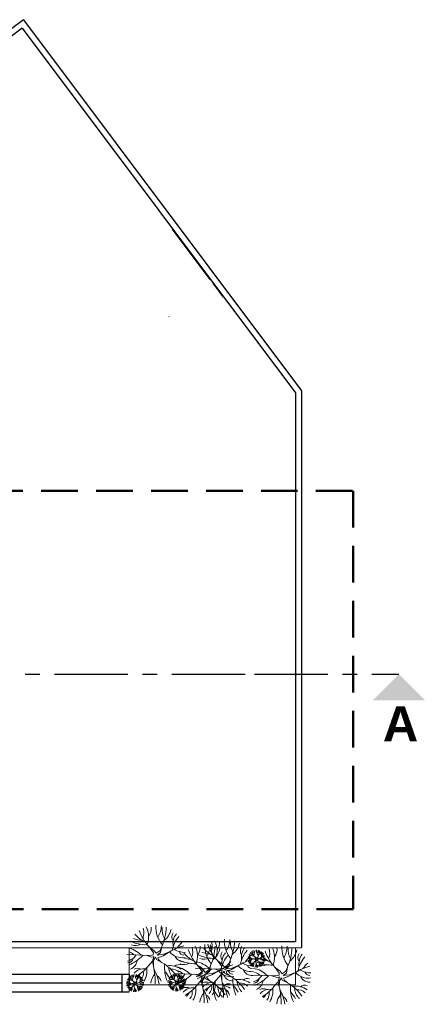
# Model space of a CAD drawing. Header units: millimetres. Extents: x -4807 to 7560, y 2608 to 7725.
# Tile 6 of 13: x -4418 to -4280, y 3477 to 3813. Entities that reach past the tile are written whole.
import ezdxf

# ---------------------------------------------------------------- set-up
doc = ezdxf.new("R2010")
doc.units = ezdxf.units.MM
doc.linetypes.add('AXESx2', pattern=[4, 2.5, -0.5, 0.5, -0.5])
doc.linetypes.add('CACHE2', pattern=[0.1875, 0.125, -0.0625])
doc.layers.add('Aucune', color=7, linetype='Continuous', lineweight=5)
doc.styles.add('STYLE_GENERE_6', font='arialbd.ttf')

msp = doc.modelspace()

# ---------------------------------------------------------------- linework, layer by layer
at = {"color": 253, "linetype": 'Continuous'}
for p, q in [((-4416.69, 3813.1), (-4527.94, 3729.76)), ((-4416.69, 3813.1), (-4321.8, 3686.55)), ((-4417.05, 3810.26), (-4525.14, 3729.35)), ((-4417.05, 3810.26), (-4323.8, 3685.88)), ((-4365.9, 3741.69), (-4353.02, 3724.51)), ((-4366.97, 3711.88), (-4367.07, 3712.03)), ((-4323.8, 3685.88), (-4323.8, 3498.74)), ((-4321.8, 3686.55), (-4321.8, 3496.81)), ((-4323.8, 3498.74), (-4461.83, 3498.74)), ((-4463.83, 3496.74), (-4321.8, 3496.81)), ((-4461.83, 3487.78), (-4380.61, 3487.78)), ((-4383.01, 3481.78), (-4383.01, 3487.82)), ((-4380.61, 3487.78), (-4380.61, 3484.13)), ((-4461.83, 3484.78), (-4383.01, 3484.78)), ((-4461.83, 3481.78), (-4380.61, 3481.78))]:
    msp.add_line(p, q, dxfattribs=at)
at = {"color": 253, "linetype": 'Continuous', "lineweight": 20}
for p, q in [((-4361.36, 3735.64), (-4353.02, 3724.52)), ((-4352.08, 3723.27), (-4348.53, 3718.53)), ((-4381.42, 3494.42), (-4373.53, 3494.16)), ((-4380.61, 3496.74), (-4380.61, 3481.78)), ((-4323.85, 3496.74), (-4380.61, 3496.74)), ((-4374.83, 3494.21), (-4373.01, 3493.55)), ((-4372.06, 3495.73), (-4373.77, 3497.04)), ((-4372.32, 3495.03), (-4373.77, 3497.04)), ((-4373.53, 3494.16), (-4372.4, 3494.34)), ((-4372.4, 3494.34), (-4372.32, 3495.03)), ((-4372.06, 3495.73), (-4371.36, 3494.86)), ((-4371.36, 3494.86), (-4370.07, 3495.76)), ((-4369.85, 3495.1), (-4371.01, 3494.25)), ((-4371.01, 3494.25), (-4368.88, 3494.52)), ((-4369.04, 3494.04), (-4370.86, 3493.36)), ((-4370.07, 3495.76), (-4369.5, 3497.08)), ((-4369.85, 3495.1), (-4369.48, 3497.18)), ((-4366.81, 3495.32), (-4369.04, 3494.04)), ((-4368.88, 3494.52), (-4366.81, 3495.32)), ((-4323.85, 3484.13), (-4323.85, 3496.74)), ((-4374.13, 3490.5), (-4372.66, 3492.16)), ((-4373.01, 3493.55), (-4372.2, 3493.81)), ((-4372.66, 3492.16), (-4372.2, 3493.81)), ((-4372.66, 3492.16), (-4372.33, 3490.43)), ((-4372.27, 3492.47), (-4372.33, 3490.43)), ((-4371.55, 3493.5), (-4372.27, 3492.47)), ((-4371.28, 3492.7), (-4371.55, 3493.5)), ((-4371.28, 3492.7), (-4369.41, 3491.71)), ((-4370.86, 3493.36), (-4370.58, 3492.71)), ((-4369.51, 3491.77), (-4370.58, 3492.71)), ((-4355.37, 3489.24), (-4357.08, 3490.56)), ((-4355.63, 3488.55), (-4357.08, 3490.56)), ((-4353.39, 3489.28), (-4352.81, 3490.59)), ((-4353.17, 3488.61), (-4352.79, 3490.7)), ((-4348.72, 3491.05), (-4350.43, 3492.36)), ((-4348.98, 3490.35), (-4350.43, 3492.36)), ((-4348.72, 3491.05), (-4348.02, 3490.18)), ((-4348.02, 3490.18), (-4346.74, 3491.08)), ((-4346.74, 3491.08), (-4346.16, 3492.39)), ((-4346.52, 3490.42), (-4346.14, 3492.5)), ((-4343.48, 3490.64), (-4345.7, 3489.36)), ((-4345.54, 3489.84), (-4343.48, 3490.64)), ((-4340.13, 3493.02), (-4337.77, 3492.94)), ((-4338.16, 3492.95), (-4337.61, 3492.76)), ((-4337.95, 3491.84), (-4337.51, 3492.34)), ((-4337.32, 3493.41), (-4337.84, 3493.8)), ((-4337.4, 3493.2), (-4337.84, 3493.8)), ((-4337.77, 3492.94), (-4337.43, 3492.99)), ((-4337.61, 3492.76), (-4337.37, 3492.83)), ((-4337.51, 3492.34), (-4337.37, 3492.83)), ((-4337.51, 3492.34), (-4337.41, 3491.82)), ((-4337.43, 3492.99), (-4337.4, 3493.2)), ((-4337.39, 3492.43), (-4337.41, 3491.82)), ((-4337.17, 3492.74), (-4337.39, 3492.43)), ((-4337.32, 3493.41), (-4337.12, 3493.15)), ((-4337.09, 3492.5), (-4337.17, 3492.74)), ((-4337.12, 3493.15), (-4336.73, 3493.42)), ((-4337.09, 3492.5), (-4336.53, 3492.21)), ((-4336.66, 3493.22), (-4337.01, 3492.97)), ((-4337.01, 3492.97), (-4336.37, 3493.05)), ((-4336.42, 3492.9), (-4336.97, 3492.7)), ((-4336.97, 3492.7), (-4336.88, 3492.5)), ((-4336.56, 3492.22), (-4336.88, 3492.5)), ((-4336.73, 3493.42), (-4336.56, 3493.81)), ((-4336.66, 3493.22), (-4336.55, 3493.85)), ((-4335.75, 3493.29), (-4336.42, 3492.9)), ((-4336.37, 3493.05), (-4335.75, 3493.29)), ((-4461.83, 3487.78), (-4383.01, 3487.78)), ((-4383.01, 3487.78), (-4383.01, 3481.78)), ((-4364.73, 3487.94), (-4356.84, 3487.68)), ((-4358.14, 3487.72), (-4356.32, 3487.07)), ((-4358.08, 3489.74), (-4350.19, 3489.48)), ((-4356.84, 3487.68), (-4355.72, 3487.85)), ((-4356.32, 3487.07), (-4355.52, 3487.32)), ((-4355.98, 3485.68), (-4355.52, 3487.32)), ((-4355.72, 3487.85), (-4355.63, 3488.55)), ((-4355.37, 3489.24), (-4354.67, 3488.37)), ((-4354.67, 3488.37), (-4353.39, 3489.28)), ((-4353.17, 3488.61), (-4354.33, 3487.76)), ((-4354.33, 3487.76), (-4352.19, 3488.03)), ((-4352.36, 3487.55), (-4354.17, 3486.88)), ((-4350.13, 3488.84), (-4352.36, 3487.55)), ((-4352.19, 3488.03), (-4350.13, 3488.84)), ((-4351.49, 3489.52), (-4349.67, 3488.87)), ((-4350.79, 3485.82), (-4349.33, 3487.48)), ((-4350.19, 3489.48), (-4349.06, 3489.66)), ((-4349.67, 3488.87), (-4348.87, 3489.13)), ((-4349.33, 3487.48), (-4348.87, 3489.13)), ((-4349.33, 3487.48), (-4348.99, 3485.75)), ((-4349.06, 3489.66), (-4348.98, 3490.35)), ((-4348.94, 3487.79), (-4348.99, 3485.75)), ((-4348.22, 3488.82), (-4348.94, 3487.79)), ((-4347.94, 3488.02), (-4348.22, 3488.82)), ((-4347.94, 3488.02), (-4346.07, 3487.03)), ((-4346.52, 3490.42), (-4347.67, 3489.57)), ((-4347.67, 3489.57), (-4345.54, 3489.84)), ((-4345.7, 3489.36), (-4347.52, 3488.68)), ((-4347.52, 3488.68), (-4347.24, 3488.03)), ((-4346.17, 3487.08), (-4347.24, 3488.03)), ((-4338.48, 3487.45), (-4330.59, 3487.19)), ((-4331.89, 3487.23), (-4330.07, 3486.58)), ((-4329.12, 3488.75), (-4330.83, 3490.07)), ((-4329.38, 3488.06), (-4330.83, 3490.07)), ((-4330.59, 3487.19), (-4329.46, 3487.36)), ((-4329.46, 3487.36), (-4329.38, 3488.06)), ((-4329.12, 3488.75), (-4328.42, 3487.88)), ((-4328.42, 3487.88), (-4327.13, 3488.79)), ((-4326.91, 3488.12), (-4328.07, 3487.27)), ((-4328.07, 3487.27), (-4325.94, 3487.54)), ((-4327.13, 3488.79), (-4326.56, 3490.1)), ((-4326.91, 3488.12), (-4326.54, 3490.21)), ((-4323.87, 3488.35), (-4326.1, 3487.06)), ((-4325.94, 3487.54), (-4323.87, 3488.35)), ((-4381.6, 3484.69), (-4379.23, 3484.61)), ((-4380.61, 3484.13), (-4323.85, 3484.13)), ((-4379.62, 3484.62), (-4379.07, 3484.43)), ((-4379.41, 3483.51), (-4378.97, 3484.01)), ((-4378.79, 3485.08), (-4379.3, 3485.47)), ((-4378.87, 3484.87), (-4379.3, 3485.47)), ((-4379.23, 3484.61), (-4378.89, 3484.66)), ((-4379.07, 3484.43), (-4378.83, 3484.5)), ((-4378.97, 3484.01), (-4378.83, 3484.5)), ((-4378.97, 3484.01), (-4378.87, 3483.49)), ((-4378.89, 3484.66), (-4378.87, 3484.87)), ((-4378.85, 3484.1), (-4378.87, 3483.49)), ((-4378.64, 3484.41), (-4378.85, 3484.1)), ((-4378.79, 3485.08), (-4378.58, 3484.82)), ((-4378.56, 3484.17), (-4378.64, 3484.41)), ((-4378.58, 3484.82), (-4378.19, 3485.09)), ((-4378.56, 3484.17), (-4377.99, 3483.87)), ((-4378.13, 3484.89), (-4378.48, 3484.63)), ((-4378.48, 3484.63), (-4377.83, 3484.72)), ((-4377.88, 3484.57), (-4378.43, 3484.37)), ((-4378.43, 3484.37), (-4378.35, 3484.17)), ((-4378.02, 3483.89), (-4378.35, 3484.17)), ((-4378.19, 3485.09), (-4378.02, 3485.48)), ((-4378.13, 3484.89), (-4378.01, 3485.51)), ((-4377.22, 3484.96), (-4377.88, 3484.57)), ((-4377.83, 3484.72), (-4377.22, 3484.96)), ((-4367.37, 3484.93), (-4365, 3484.85)), ((-4365.39, 3484.87), (-4364.84, 3484.67)), ((-4365.18, 3483.75), (-4364.74, 3484.25)), ((-4364.56, 3485.32), (-4365.07, 3485.72)), ((-4364.64, 3485.11), (-4365.07, 3485.72)), ((-4365, 3484.85), (-4364.66, 3484.91)), ((-4364.84, 3484.67), (-4364.6, 3484.75)), ((-4364.74, 3484.25), (-4364.6, 3484.75)), ((-4364.74, 3484.25), (-4364.64, 3483.73)), ((-4364.66, 3484.91), (-4364.64, 3485.11)), ((-4364.62, 3484.35), (-4364.64, 3483.73)), ((-4364.41, 3484.65), (-4364.62, 3484.35)), ((-4364.56, 3485.32), (-4364.35, 3485.06)), ((-4364.33, 3484.41), (-4364.41, 3484.65)), ((-4364.35, 3485.06), (-4363.96, 3485.33)), ((-4364.33, 3484.41), (-4363.76, 3484.12)), ((-4363.9, 3485.13), (-4364.25, 3484.88)), ((-4364.25, 3484.88), (-4363.6, 3484.96)), ((-4363.65, 3484.82), (-4364.2, 3484.61)), ((-4364.2, 3484.61), (-4364.12, 3484.42)), ((-4363.79, 3484.13), (-4364.12, 3484.42)), ((-4363.96, 3485.33), (-4363.79, 3485.73)), ((-4363.9, 3485.13), (-4363.78, 3485.76)), ((-4362.99, 3485.2), (-4363.65, 3484.82)), ((-4363.6, 3484.96), (-4362.99, 3485.2)), ((-4357.44, 3484.01), (-4355.98, 3485.68)), ((-4355.98, 3485.68), (-4355.64, 3483.95)), ((-4355.59, 3485.99), (-4355.64, 3483.95)), ((-4354.87, 3487.01), (-4355.59, 3485.99)), ((-4354.59, 3486.21), (-4354.87, 3487.01)), ((-4354.59, 3486.21), (-4352.72, 3485.23)), ((-4354.17, 3486.88), (-4353.89, 3486.22)), ((-4352.82, 3485.28), (-4353.89, 3486.22)), ((-4331.19, 3483.52), (-4329.72, 3485.19)), ((-4330.07, 3486.58), (-4329.26, 3486.83)), ((-4329.72, 3485.19), (-4329.26, 3486.83)), ((-4329.72, 3485.19), (-4329.39, 3483.46)), ((-4329.34, 3485.5), (-4329.39, 3483.46)), ((-4328.61, 3486.52), (-4329.34, 3485.5)), ((-4328.34, 3485.72), (-4328.61, 3486.52)), ((-4328.34, 3485.72), (-4326.47, 3484.74)), ((-4326.1, 3487.06), (-4327.92, 3486.39)), ((-4327.92, 3486.39), (-4327.64, 3485.73)), ((-4326.57, 3484.79), (-4327.64, 3485.73)), ((-4383.01, 3481.78), (-4461.83, 3481.78))]:
    msp.add_line(p, q, dxfattribs=at)
at = {"linetype": 'CACHE2', "lineweight": 50, "ltscale": 100}
for p, q in [((-4654.36, 3652.52), (-4304.15, 3652.52)), ((-4304.15, 3652.52), (-4304.15, 3509.89)), ((-4304.15, 3509.89), (-4654.36, 3509.89))]:
    msp.add_line(p, q, dxfattribs=at)
at = {"linetype": 'AXESx2', "ltscale": 10}
msp.add_line((-4646.03, 3590.03), (-4337.82, 3590.03), dxfattribs=at)
at = {"linetype": 'AXESx2', "lineweight": 30, "ltscale": 10}
msp.add_line((-4337.82, 3590.03), (-4288.54, 3590.03), dxfattribs=at)
at = {"color": 253, "linetype": 'Continuous', "lineweight": 20}
for centre, radius, start, end in [((-4361.82, 3503.83), 9.65, 176.6114, 219.4557), ((-4377.23, 3504.56), 7.66, 326.7916, 357.4658), ((-4370.36, 3508.36), 10.81, 220.2933, 244.1841), ((-4361.95, 3508.01), 16.13, 199.569, 222.8565), ((-4380.57, 3501.9), 4.98, 337.868, 17.4539), ((-4381.32, 3500.47), 7.38, 338.9231, 27.1434), ((-4377.42, 3503.25), 4.34, 323.1198, 6.3155), ((-4387.14, 3504.76), 19.22, 336.7777, 357.021), ((-4363.43, 3502.96), 5.92, 173.3952, 210.402), ((-4372.55, 3504.29), 6.37, 306.5637, 348.1078), ((-4363.37, 3500.36), 2.63, 146.0707, 212.3963), ((-4355.16, 3493.51), 11.05, 139.9749, 167.9252), ((-4360.16, 3498.17), 5.48, 141.8825, 189.8004), ((-4374.85, 3510.36), 12.56, 244.3449, 271.8835), ((-4378.52, 3501.86), 4.32, 252.334, 295.0906), ((-4375.85, 3508.01), 8.73, 248.2667, 267.9274), ((-4357.84, 3481.06), 16.85, 104.0359, 122.1743), ((-4355.74, 3490.9), 10.25, 132.048, 145.8622), ((-4364.64, 3493.98), 7.38, 338.9231, 27.1434), ((-4345.13, 3497.34), 9.65, 176.6114, 219.4557), ((-4360.55, 3498.07), 7.66, 326.7916, 357.4658), ((-4338.61, 3503.33), 16.13, 199.569, 222.8565), ((-4370.46, 3498.28), 19.22, 336.7777, 357.021), ((-4357.23, 3497.21), 4.98, 337.868, 17.4539), ((-4357.99, 3495.79), 7.38, 338.9231, 27.1434), ((-4354.08, 3498.57), 4.34, 323.1198, 6.3155), ((-4338.48, 3499.15), 9.65, 176.6114, 219.4557), ((-4353.89, 3499.88), 7.66, 326.7916, 357.4658), ((-4363.8, 3500.08), 19.22, 336.7777, 357.021), ((-4340.09, 3498.27), 5.92, 173.3952, 210.402), ((-4349.21, 3499.61), 6.37, 306.5637, 348.1078), ((-4318.88, 3496.85), 9.65, 176.6114, 219.4557), ((-4382.43, 3488.56), 8.24, 43.7846, 81.0925), ((-4382.62, 3497.21), 5.27, 286.1144, 326.705), ((-4386.52, 3504.39), 14.71, 293.0614, 316.3751), ((-4381.02, 3492.79), 2.55, 37.6862, 83.3208), ((-4362.45, 3499.25), 5.88, 221.9906, 279.0624), ((-4361.33, 3503.05), 7.9, 240.1968, 268.7653), ((-4361.91, 3495.4), 3.44, 204.1006, 272.1743), ((-4361.91, 3496.03), 1.75, 198.599, 270.6709), ((-4353.67, 3501.88), 10.81, 220.2933, 244.1841), ((-4345.26, 3501.53), 16.13, 199.569, 222.8565), ((-4363.88, 3495.41), 4.98, 337.868, 17.4539), ((-4360.73, 3496.77), 4.34, 323.1198, 6.3155), ((-4351.51, 3505.68), 12.56, 244.3449, 271.8835), ((-4352.52, 3503.33), 8.73, 248.2667, 267.9274), ((-4347.02, 3503.68), 10.81, 220.2933, 244.1841), ((-4346.74, 3496.47), 5.92, 173.3952, 210.402), ((-4355.86, 3497.8), 6.37, 306.5637, 348.1078), ((-4346.68, 3493.87), 2.63, 146.0707, 212.3963), ((-4338.48, 3487.02), 11.05, 139.9749, 167.9252), ((-4343.47, 3491.69), 5.48, 141.8825, 189.8004), ((-4340.03, 3495.68), 2.63, 146.0707, 212.3963), ((-4331.83, 3488.83), 11.05, 139.9749, 167.9252), ((-4336.82, 3493.49), 5.48, 141.8825, 189.8004), ((-4338.16, 3497.8), 3.77, 244.3449, 271.8835), ((-4339.26, 3495.25), 1.3, 252.334, 295.0906), ((-4338.46, 3497.1), 2.62, 248.2667, 267.9274), ((-4336.81, 3497.2), 3.24, 220.2933, 244.1841), ((-4334.29, 3497.09), 4.84, 199.569, 222.8565), ((-4339.88, 3495.26), 1.49, 337.868, 17.4539), ((-4340.11, 3494.83), 2.21, 338.9231, 27.1434), ((-4338.93, 3495.67), 1.3, 323.1198, 6.3155), ((-4334.25, 3495.84), 2.89, 176.6114, 219.4557), ((-4338.88, 3496.06), 2.3, 326.7916, 357.4658), ((-4341.85, 3496.12), 5.77, 336.7777, 357.021), ((-4334.74, 3495.58), 1.78, 173.3952, 210.402), ((-4337.47, 3495.98), 1.91, 306.5637, 348.1078), ((-4333.06, 3489.01), 5.05, 104.0359, 122.1743), ((-4327.42, 3501.39), 10.81, 220.2933, 244.1841), ((-4334.72, 3494.8), 0.79, 146.0707, 212.3963), ((-4332.26, 3492.74), 3.32, 139.9749, 167.9252), ((-4333.76, 3494.14), 1.65, 141.8825, 189.8004), ((-4332.43, 3491.96), 3.07, 132.048, 145.8622), ((-4319.01, 3501.04), 16.13, 199.569, 222.8565), ((-4337.63, 3494.92), 4.98, 337.868, 17.4539), ((-4338.39, 3493.49), 7.38, 338.9231, 27.1434), ((-4334.48, 3496.28), 4.34, 323.1198, 6.3155), ((-4334.29, 3497.58), 7.66, 326.7916, 357.4658), ((-4344.2, 3497.79), 19.22, 336.7777, 357.021), ((-4320.49, 3495.98), 5.92, 173.3952, 210.402), ((-4329.61, 3497.31), 6.37, 306.5637, 348.1078), ((-4320.43, 3493.38), 2.63, 146.0707, 212.3963), ((-4317.22, 3491.2), 5.48, 141.8825, 189.8004), ((-4380.99, 3493.41), 1.77, 268.6971, 352.4293), ((-4381.38, 3492.81), 3.53, 290.8445, 354.8699), ((-4376.39, 3479.37), 14.18, 33.5211, 60.5113), ((-4356.28, 3490.13), 12.25, 175.2634, 203.4513), ((-4366.83, 3483.49), 7.17, 55.9619, 97.2625), ((-4363.53, 3488.54), 2.46, 73.3924, 129.1288), ((-4358.16, 3503.88), 12.56, 244.3449, 271.8835), ((-4361.83, 3495.37), 4.32, 252.334, 295.0906), ((-4359.17, 3501.53), 8.73, 248.2667, 267.9274), ((-4359.1, 3483.88), 8.24, 43.7846, 81.0925), ((-4357.68, 3488.1), 2.55, 37.6862, 83.3208), ((-4355.18, 3497.17), 4.32, 252.334, 295.0906), ((-4341.16, 3474.58), 16.85, 104.0359, 122.1743), ((-4339.06, 3484.42), 10.25, 132.048, 145.8622), ((-4334.5, 3476.38), 16.85, 104.0359, 122.1743), ((-4339.11, 3494.57), 5.88, 221.9906, 279.0624), ((-4337.99, 3498.36), 7.9, 240.1968, 268.7653), ((-4332.41, 3486.22), 10.25, 132.048, 145.8622), ((-4338.57, 3491.35), 1.75, 198.599, 270.6709), ((-4340.44, 3491.26), 2.47, 43.7846, 81.0925), ((-4340.49, 3493.85), 1.58, 286.1144, 326.705), ((-4340, 3492.71), 0.53, 268.6971, 352.4293), ((-4341.67, 3496.01), 4.41, 293.0614, 316.3751), ((-4340.01, 3492.53), 0.765, 37.6862, 83.3208), ((-4340.12, 3492.53), 1.06, 290.8445, 354.8699), ((-4339.03, 3490.86), 0.754, 62.3217, 118.1159), ((-4338.39, 3490.28), 1.28, 81.7285, 139.9992), ((-4341.69, 3494.93), 4.85, 301.603, 320.4762), ((-4340.51, 3491.99), 1.98, 318.8432, 331.8454), ((-4339.37, 3491.1), 0.947, 316.6523, 12.8043), ((-4340.07, 3491.37), 2.01, 327.6382, 8.8421), ((-4336.06, 3489.95), 1.61, 138.4395, 174.7346), ((-4344.31, 3490.19), 7.09, 358.6734, 13.2839), ((-4331.91, 3503.39), 12.56, 244.3449, 271.8835), ((-4341.37, 3489.3), 4.6, 9.2654, 28.7876), ((-4337.42, 3490.12), 0.812, 12.2646, 61.6468), ((-4335.58, 3494.88), 4.32, 252.334, 295.0906), ((-4338.62, 3488.5), 4.25, 33.5211, 60.5113), ((-4332.59, 3491.73), 3.67, 175.2634, 203.4513), ((-4339.99, 3488.1), 4.94, 30.4625, 40.5768), ((-4332.92, 3501.04), 8.73, 248.2667, 267.9274), ((-4335.76, 3489.74), 2.15, 55.9619, 97.2625), ((-4334.37, 3491.7), 1.45, 179.7912, 227.9098), ((-4334.44, 3494.47), 1.76, 221.9906, 279.0624), ((-4335.51, 3490.49), 1.04, 43.6228, 96.1116), ((-4334.11, 3495.6), 2.37, 240.1968, 268.7653), ((-4334.28, 3493.31), 1.03, 204.1006, 272.1743), ((-4334.77, 3491.25), 0.739, 73.3924, 129.1288), ((-4334.28, 3493.5), 0.526, 198.599, 270.6709), ((-4312.22, 3486.53), 11.05, 139.9749, 167.9252), ((-4312.81, 3483.93), 10.25, 132.048, 145.8622), ((-4381.34, 3486.93), 1.49, 337.868, 17.4539), ((-4381.57, 3486.5), 2.21, 338.9231, 27.1434), ((-4380.4, 3487.34), 1.3, 323.1198, 6.3155), ((-4377.75, 3487.24), 2.51, 62.3217, 118.1159), ((-4375.61, 3485.29), 4.28, 81.7285, 139.9992), ((-4375.72, 3487.51), 2.89, 176.6114, 219.4557), ((-4380.34, 3487.73), 2.3, 326.7916, 357.4658), ((-4386.6, 3500.79), 16.17, 301.603, 320.4762), ((-4383.31, 3487.79), 5.77, 336.7777, 357.021), ((-4376.2, 3487.25), 1.78, 173.3952, 210.402), ((-4378.94, 3487.65), 1.91, 306.5637, 348.1078), ((-4382.68, 3491.01), 6.61, 318.8432, 331.8454), ((-4378.89, 3488.04), 3.16, 316.6523, 12.8043), ((-4381.21, 3488.92), 6.69, 327.6382, 8.8421), ((-4367.84, 3484.18), 5.36, 138.4395, 174.7346), ((-4395.34, 3485), 23.64, 358.6734, 13.2839), ((-4385.54, 3482.03), 15.33, 9.2654, 28.7876), ((-4380.94, 3478.01), 16.45, 30.4625, 40.5768), ((-4362.22, 3490.04), 4.85, 179.7912, 227.9098), ((-4366.02, 3485.99), 3.46, 43.6228, 96.1116), ((-4361.53, 3489.01), 4.84, 199.569, 222.8565), ((-4367.11, 3487.17), 1.49, 337.868, 17.4539), ((-4367.34, 3486.74), 2.21, 338.9231, 27.1434), ((-4366.17, 3487.58), 1.3, 323.1198, 6.3155), ((-4365.75, 3482.08), 8.24, 43.7846, 81.0925), ((-4365.93, 3490.72), 5.27, 286.1144, 326.705), ((-4361.49, 3487.75), 2.89, 176.6114, 219.4557), ((-4366.11, 3487.97), 2.3, 326.7916, 357.4658), ((-4369.84, 3497.9), 14.71, 293.0614, 316.3751), ((-4364.34, 3486.3), 2.55, 37.6862, 83.3208), ((-4369.08, 3488.03), 5.77, 336.7777, 357.021), ((-4361.97, 3487.49), 1.78, 173.3952, 210.402), ((-4364.71, 3487.89), 1.91, 306.5637, 348.1078), ((-4359.28, 3492.53), 5.27, 286.1144, 326.705), ((-4357.65, 3488.73), 1.77, 268.6971, 352.4293), ((-4363.19, 3499.71), 14.71, 293.0614, 316.3751), ((-4358.05, 3488.13), 3.53, 290.8445, 354.8699), ((-4345.76, 3492.77), 5.88, 221.9906, 279.0624), ((-4344.64, 3496.56), 7.9, 240.1968, 268.7653), ((-4345.23, 3488.91), 3.44, 204.1006, 272.1743), ((-4345.22, 3489.54), 1.75, 198.599, 270.6709), ((-4338.58, 3490.71), 3.44, 204.1006, 272.1743), ((-4339.5, 3481.59), 8.24, 43.7846, 81.0925), ((-4339.68, 3490.23), 5.27, 286.1144, 326.705), ((-4343.59, 3497.41), 14.71, 293.0614, 316.3751), ((-4338.08, 3485.81), 2.55, 37.6862, 83.3208), ((-4314.9, 3474.09), 16.85, 104.0359, 122.1743), ((-4319.51, 3492.28), 5.88, 221.9906, 279.0624), ((-4318.39, 3496.07), 7.9, 240.1968, 268.7653), ((-4318.97, 3489.05), 1.75, 198.599, 270.6709), ((-4381.9, 3482.93), 2.47, 43.7846, 81.0925), ((-4381.96, 3485.52), 1.58, 286.1144, 326.705), ((-4381.47, 3484.38), 0.53, 268.6971, 352.4293), ((-4383.13, 3487.68), 4.41, 293.0614, 316.3751), ((-4381.48, 3484.19), 0.765, 37.6862, 83.3208), ((-4379.63, 3489.47), 3.77, 244.3449, 271.8835), ((-4381.59, 3484.2), 1.06, 290.8445, 354.8699), ((-4380.73, 3486.92), 1.3, 252.334, 295.0906), ((-4379.93, 3488.76), 2.62, 248.2667, 267.9274), ((-4378.28, 3488.87), 3.24, 220.2933, 244.1841), ((-4375.76, 3488.76), 4.84, 199.569, 222.8565), ((-4380.09, 3480.17), 4.25, 33.5211, 60.5113), ((-4374.52, 3480.68), 5.05, 104.0359, 122.1743), ((-4375.91, 3486.14), 1.76, 221.9906, 279.0624), ((-4376.18, 3486.47), 0.79, 146.0707, 212.3963), ((-4373.72, 3484.41), 3.32, 139.9749, 167.9252), ((-4375.22, 3485.81), 1.65, 141.8825, 189.8004), ((-4375.57, 3487.27), 2.37, 240.1968, 268.7653), ((-4375.75, 3484.98), 1.03, 204.1006, 272.1743), ((-4373.89, 3483.63), 3.07, 132.048, 145.8622), ((-4375.74, 3485.17), 0.526, 198.599, 270.6709), ((-4372.37, 3484.75), 2.71, 12.2646, 61.6468), ((-4367.67, 3483.17), 2.47, 43.7846, 81.0925), ((-4367.73, 3485.77), 1.58, 286.1144, 326.705), ((-4367.24, 3484.63), 0.53, 268.6971, 352.4293), ((-4368.9, 3487.92), 4.41, 293.0614, 316.3751), ((-4367.25, 3484.44), 0.765, 37.6862, 83.3208), ((-4365.4, 3489.71), 3.77, 244.3449, 271.8835), ((-4367.36, 3484.45), 1.06, 290.8445, 354.8699), ((-4366.5, 3487.16), 1.3, 252.334, 295.0906), ((-4365.7, 3489.01), 2.62, 248.2667, 267.9274), ((-4364.05, 3489.11), 3.24, 220.2933, 244.1841), ((-4364.3, 3486.92), 1.77, 268.6971, 352.4293), ((-4365.86, 3480.42), 4.25, 33.5211, 60.5113), ((-4359.82, 3483.64), 3.67, 175.2634, 203.4513), ((-4364.7, 3486.32), 3.53, 290.8445, 354.8699), ((-4360.29, 3480.92), 5.05, 104.0359, 122.1743), ((-4361.67, 3486.38), 1.76, 221.9906, 279.0624), ((-4361.95, 3486.71), 0.79, 146.0707, 212.3963), ((-4359.49, 3484.66), 3.32, 139.9749, 167.9252), ((-4360.99, 3486.06), 1.65, 141.8825, 189.8004), ((-4361.34, 3487.52), 2.37, 240.1968, 268.7653), ((-4362, 3483.17), 0.739, 73.3924, 129.1288), ((-4361.52, 3485.22), 1.03, 204.1006, 272.1743), ((-4359.66, 3483.88), 3.07, 132.048, 145.8622), ((-4361.51, 3485.41), 0.526, 198.599, 270.6709), ((-4369.91, 3494.3), 16.17, 301.603, 320.4762), ((-4378.65, 3478.51), 23.64, 358.6734, 13.2839), ((-4354.41, 3482.56), 2.51, 62.3217, 118.1159), ((-4352.27, 3480.61), 4.28, 81.7285, 139.9992), ((-4363.26, 3496.11), 16.17, 301.603, 320.4762), ((-4355.55, 3483.36), 3.16, 316.6523, 12.8043), ((-4359.7, 3472.88), 14.18, 33.5211, 60.5113), ((-4357.87, 3484.24), 6.69, 327.6382, 8.8421), ((-4339.59, 3483.65), 12.25, 175.2634, 203.4513), ((-4350.14, 3477), 7.17, 55.9619, 97.2625), ((-4372, 3480.32), 23.64, 358.6734, 13.2839), ((-4362.2, 3477.35), 15.33, 9.2654, 28.7876), ((-4346.84, 3482.05), 2.46, 73.3924, 129.1288), ((-4353.05, 3474.69), 14.18, 33.5211, 60.5113), ((-4332.94, 3485.45), 12.25, 175.2634, 203.4513), ((-4357.6, 3473.33), 16.45, 30.4625, 40.5768), ((-4343.49, 3478.81), 7.17, 55.9619, 97.2625), ((-4338.88, 3485.36), 4.85, 179.7912, 227.9098), ((-4342.68, 3481.3), 3.46, 43.6228, 96.1116), ((-4340.19, 3483.85), 2.46, 73.3924, 129.1288), ((-4338.05, 3486.43), 1.77, 268.6971, 352.4293), ((-4338.45, 3485.83), 3.53, 290.8445, 354.8699), ((-4333.45, 3472.39), 14.18, 33.5211, 60.5113), ((-4313.34, 3483.16), 12.25, 175.2634, 203.4513), ((-4320.59, 3481.56), 2.46, 73.3924, 129.1288), ((-4318.97, 3488.42), 3.44, 204.1006, 272.1743), ((-4380.5, 3482.53), 0.754, 62.3217, 118.1159), ((-4379.85, 3481.95), 1.28, 81.7285, 139.9992), ((-4383.15, 3486.6), 4.85, 301.603, 320.4762), ((-4381.98, 3483.66), 1.98, 318.8432, 331.8454), ((-4380.84, 3482.77), 0.947, 316.6523, 12.8043), ((-4381.53, 3483.03), 2.01, 327.6382, 8.8421), ((-4377.52, 3481.61), 1.61, 138.4395, 174.7346), ((-4385.77, 3481.86), 7.09, 358.6734, 13.2839), ((-4382.83, 3480.97), 4.6, 9.2654, 28.7876), ((-4378.88, 3481.78), 0.812, 12.2646, 61.6468), ((-4374.05, 3483.4), 3.67, 175.2634, 203.4513), ((-4381.45, 3479.76), 4.94, 30.4625, 40.5768), ((-4377.22, 3481.41), 2.15, 55.9619, 97.2625), ((-4375.84, 3483.37), 1.45, 179.7912, 227.9098), ((-4376.98, 3482.15), 1.04, 43.6228, 96.1116), ((-4376.23, 3482.92), 0.739, 73.3924, 129.1288), ((-4366.27, 3482.78), 0.754, 62.3217, 118.1159), ((-4365.62, 3482.19), 1.28, 81.7285, 139.9992), ((-4368.92, 3486.84), 4.85, 301.603, 320.4762), ((-4367.75, 3483.91), 1.98, 318.8432, 331.8454), ((-4366.61, 3483.02), 0.947, 316.6523, 12.8043), ((-4367.3, 3483.28), 2.01, 327.6382, 8.8421), ((-4363.29, 3481.86), 1.61, 138.4395, 174.7346), ((-4371.54, 3482.1), 7.09, 358.6734, 13.2839), ((-4368.6, 3481.21), 4.6, 9.2654, 28.7876), ((-4364.65, 3482.03), 0.812, 12.2646, 61.6468), ((-4367.22, 3480.01), 4.94, 30.4625, 40.5768), ((-4362.99, 3481.65), 2.15, 55.9619, 97.2625), ((-4361.61, 3483.62), 1.45, 179.7912, 227.9098), ((-4362.75, 3482.4), 1.04, 43.6228, 96.1116), ((-4361.06, 3480.75), 2.51, 62.3217, 118.1159), ((-4358.92, 3478.81), 4.28, 81.7285, 139.9992), ((-4366, 3484.52), 6.61, 318.8432, 331.8454), ((-4362.2, 3481.56), 3.16, 316.6523, 12.8043), ((-4364.52, 3482.43), 6.69, 327.6382, 8.8421), ((-4351.16, 3477.7), 5.36, 138.4395, 174.7346), ((-4368.86, 3475.55), 15.33, 9.2654, 28.7876), ((-4355.69, 3478.26), 2.71, 12.2646, 61.6468), ((-4359.34, 3486.33), 6.61, 318.8432, 331.8454), ((-4364.25, 3471.53), 16.45, 30.4625, 40.5768), ((-4345.53, 3483.55), 4.85, 179.7912, 227.9098), ((-4344.5, 3479.5), 5.36, 138.4395, 174.7346), ((-4349.34, 3479.5), 3.46, 43.6228, 96.1116), ((-4349.04, 3480.07), 2.71, 12.2646, 61.6468), ((-4334.81, 3480.26), 2.51, 62.3217, 118.1159), ((-4332.67, 3478.32), 4.28, 81.7285, 139.9992), ((-4343.66, 3493.81), 16.17, 301.603, 320.4762), ((-4339.74, 3484.03), 6.61, 318.8432, 331.8454), ((-4335.95, 3481.07), 3.16, 316.6523, 12.8043), ((-4338.27, 3481.94), 6.69, 327.6382, 8.8421), ((-4324.9, 3477.2), 5.36, 138.4395, 174.7346), ((-4352.4, 3478.02), 23.64, 358.6734, 13.2839), ((-4342.6, 3475.06), 15.33, 9.2654, 28.7876), ((-4338, 3471.04), 16.45, 30.4625, 40.5768), ((-4323.89, 3476.51), 7.17, 55.9619, 97.2625), ((-4319.28, 3483.06), 4.85, 179.7912, 227.9098), ((-4323.08, 3479.01), 3.46, 43.6228, 96.1116), ((-4329.43, 3477.77), 2.71, 12.2646, 61.6468)]:
    msp.add_arc(centre, radius, start, end, dxfattribs=at)
at = {"layer": 'Aucune', "color": 7, "linetype": 'Continuous', "lineweight": 15}
msp.add_solid([(-4297.53, 3581.05), (-4279.56, 3581.05), (-4288.54, 3590.03)], dxfattribs=at)

# ---------------------------------------------------------------- texts
at = {"layer": 'Aucune', "color": 7, "linetype": 'Continuous', "lineweight": 50, "insert": (-4294.06, 3579.1), "char_height": 12, "attachment_point": 1, "line_spacing_factor": 0.975772, "style": 'STYLE_GENERE_6'}
msp.add_mtext('A', dxfattribs=at)

doc.saveas('drawing.dxf')
